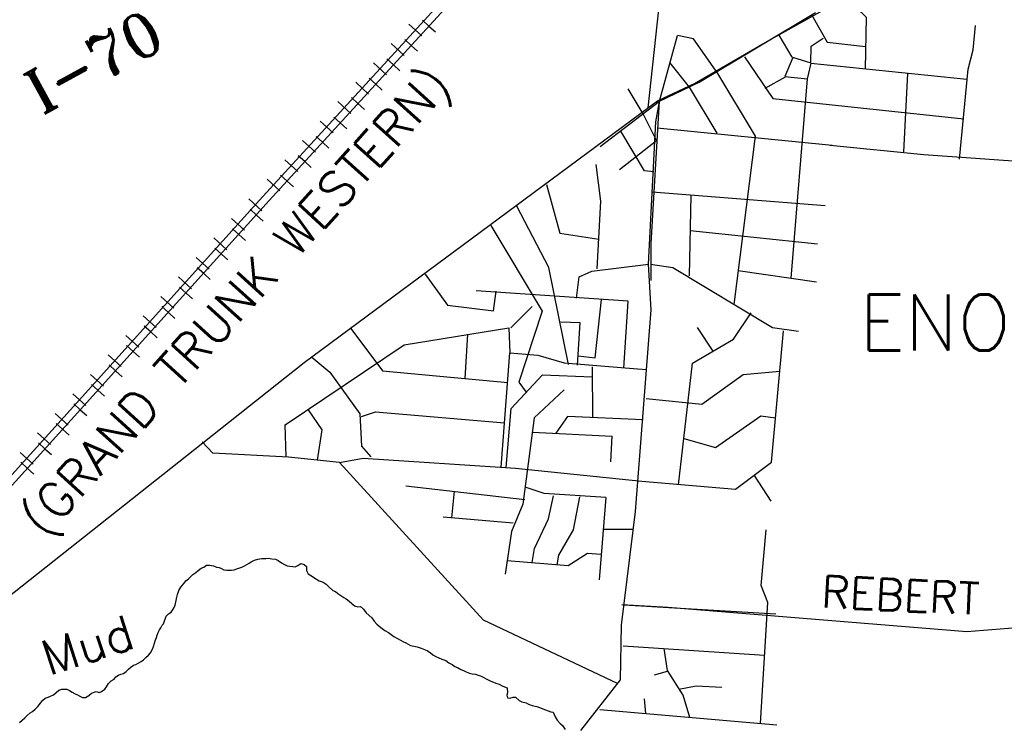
# Model space of a CAD drawing. Header units: feet. Extents: x 1615653 to 1618118, y 708897 to 711917.
# Tile 11 of 183: x 1618054.75 to 1618060.37, y 710518.66 to 710522.71. Entities that reach past the tile are written whole.
import ezdxf

# ---------------------------------------------------------------- set-up
doc = ezdxf.new("R2010")
doc.units = ezdxf.units.FT
doc.header["$LTSCALE"] = 20
doc.header["$MEASUREMENT"] = 0
doc.linetypes.add('DASHED', pattern=[0.75, 0.5, -0.25])
for name, color, linetype in [('17_TRAIN_TRAKS', 254, 'Continuous'), ('24_TOWN_NAMES', 170, 'Continuous'), ('36_MAJOR_ROADS', 130, 'Continuous'), ('37_MINOR_ROADS', 130, 'Continuous'), ('38_TOWN_ROADS', 130, 'Continuous'), ('58_MAJOR_WATER', 170, 'Continuous'), ('59_WATER_NAMES', 130, 'Continuous'), ('ROAD-TEXT', 2, 'Continuous')]:
    doc.layers.add(name, color=color, linetype=linetype)
doc.styles.get("Standard").update_dxf_attribs({"font": 'simplex.shx'})

msp = doc.modelspace()

# ---------------------------------------------------------------- linework, layer by layer
at = {"layer": '17_TRAIN_TRAKS', "linetype": 'Continuous'}
for points in [[(1618061.24759, 710526.05858), (1618058.3313, 710524.02855), (1618058.31039, 710524.01391), (1618058.28694, 710523.99579), (1618058.26972, 710523.98144), (1618058.24299, 710523.96293), (1618058.23209, 710523.95313), (1618058.2153, 710523.94007), (1618058.20273, 710523.9304), (1618058.1863, 710523.91835), (1618058.16189, 710523.89616), (1618058.13903, 710523.8733), (1618058.12324, 710523.85937), (1618058.10408, 710523.84308), (1618058.07202, 710523.8179), (1618058.05697, 710523.79705), (1618056.11516, 710521.67453)], [(1618056.17063, 710521.67366), (1618058.08922, 710523.7708), (1618058.10226, 710523.78886), (1618058.13035, 710523.81092), (1618058.15042, 710523.82798), (1618058.16747, 710523.84302), (1618058.19054, 710523.8661), (1618058.21261, 710523.88616), (1618058.22766, 710523.89719), (1618058.2407, 710523.90722), (1618058.25876, 710523.92127), (1618058.26879, 710523.9303), (1618058.29487, 710523.94835), (1618058.31293, 710523.9634), (1618058.335, 710523.98045), (1618058.35507, 710523.9945), (1618061.27032, 710526.02381)], [(1618057.08188, 710522.66971), (1618057.04499, 710522.70346)], [(1618056.96764, 710522.68042), (1618057.04142, 710522.61292)], [(1618057.08188, 710522.66971), (1618057.11877, 710522.63596)], [(1618056.98063, 710522.55904), (1618056.94374, 710522.59279)], [(1618056.86639, 710522.56975), (1618056.94017, 710522.50225)], [(1618056.98063, 710522.55904), (1618057.01752, 710522.52529)], [(1618056.87938, 710522.44837), (1618056.84249, 710522.48212)], [(1618056.76514, 710522.45907), (1618056.83892, 710522.39157)], [(1618056.87938, 710522.44837), (1618056.91627, 710522.41462)], [(1618056.77813, 710522.33769), (1618056.74124, 710522.37144)], [(1618056.66389, 710522.3484), (1618056.73767, 710522.2809)], [(1618056.77813, 710522.33769), (1618056.81502, 710522.30394)], [(1618056.67688, 710522.22702), (1618056.63999, 710522.26077)], [(1618056.56264, 710522.23773), (1618056.63642, 710522.17023)], [(1618056.67688, 710522.22702), (1618056.71377, 710522.19327)], [(1618056.57563, 710522.11635), (1618056.53874, 710522.1501)], [(1618056.46139, 710522.12706), (1618056.53517, 710522.05956)], [(1618056.57563, 710522.11635), (1618056.61252, 710522.0826)], [(1618056.36014, 710522.01638), (1618056.43392, 710521.94888)], [(1618056.47438, 710522.00568), (1618056.43749, 710522.03943)], [(1618056.47438, 710522.00568), (1618056.51127, 710521.97193)], [(1618056.25889, 710521.90571), (1618056.33267, 710521.83821)], [(1618056.37313, 710521.895), (1618056.33624, 710521.92875)], [(1618056.37313, 710521.895), (1618056.41002, 710521.86125)], [(1618056.15764, 710521.79504), (1618056.23142, 710521.72754)], [(1618056.27188, 710521.78433), (1618056.23499, 710521.81808)], [(1618056.27188, 710521.78433), (1618056.30877, 710521.75058)], [(1618056.12871, 710521.61494), (1618056.0545, 710521.68197)], [(1618056.13965, 710521.70165), (1618056.13955, 710521.70154)], [(1618051.45897, 710516.53488), (1618051.93106, 710517.05655), (1618054.17674, 710519.52814), (1618056.11516, 710521.67453)], [(1618056.17063, 710521.67366), (1618054.20768, 710519.50011), (1618051.96199, 710517.0285), (1618051.50986, 710516.52888)], [(1618056.09837, 710521.5895), (1618056.06131, 710521.62307)], [(1618056.02818, 710521.50362), (1618055.95396, 710521.57064)], [(1618056.09837, 710521.5895), (1618056.13542, 710521.55592)], [(1618055.99765, 710521.47834), (1618055.9606, 710521.51191)], [(1618055.92764, 710521.3923), (1618055.85343, 710521.45932)], [(1618055.99765, 710521.47834), (1618056.03471, 710521.44476)], [(1618055.89694, 710521.36718), (1618055.85989, 710521.40075)], [(1618055.82711, 710521.28098), (1618055.75289, 710521.348)], [(1618055.89694, 710521.36718), (1618055.93399, 710521.3336)], [(1618055.79622, 710521.25602), (1618055.75917, 710521.28959)], [(1618055.72657, 710521.16965), (1618055.65236, 710521.23668)], [(1618055.79622, 710521.25602), (1618055.83328, 710521.22244)], [(1618055.69551, 710521.14486), (1618055.65846, 710521.17843)], [(1618055.62603, 710521.05833), (1618055.55182, 710521.12536)], [(1618055.69551, 710521.14486), (1618055.73256, 710521.11128)], [(1618055.59479, 710521.0337), (1618055.55774, 710521.06727)], [(1618055.5255, 710520.94701), (1618055.45128, 710521.01403)], [(1618055.59479, 710521.0337), (1618055.63185, 710521.00012)], [(1618055.49408, 710520.92254), (1618055.45703, 710520.95611)], [(1618055.42496, 710520.83569), (1618055.35075, 710520.90271)], [(1618055.49408, 710520.92254), (1618055.53113, 710520.88896)], [(1618055.39337, 710520.81138), (1618055.35631, 710520.84495)], [(1618055.32443, 710520.72437), (1618055.25021, 710520.79139)], [(1618055.39337, 710520.81138), (1618055.43042, 710520.7778)], [(1618055.29265, 710520.70022), (1618055.2556, 710520.73379)], [(1618055.22389, 710520.61304), (1618055.14968, 710520.68007)], [(1618055.29265, 710520.70022), (1618055.3297, 710520.66664)], [(1618055.19194, 710520.58906), (1618055.15488, 710520.62263)], [(1618055.12336, 710520.50172), (1618055.04914, 710520.56875)], [(1618055.19194, 710520.58906), (1618055.22899, 710520.55548)], [(1618055.09122, 710520.4779), (1618055.05417, 710520.51147)], [(1618055.02282, 710520.3904), (1618054.94861, 710520.45742)], [(1618055.09122, 710520.4779), (1618055.12827, 710520.44432)], [(1618054.99051, 710520.36674), (1618054.95345, 710520.40031)], [(1618054.92229, 710520.27908), (1618054.84807, 710520.3461)], [(1618054.99051, 710520.36674), (1618055.02756, 710520.33316)], [(1618054.88979, 710520.25558), (1618054.85274, 710520.28915)], [(1618054.82175, 710520.16776), (1618054.74753, 710520.23478)], [(1618054.88979, 710520.25558), (1618054.92684, 710520.222)], [(1618054.78908, 710520.14442), (1618054.75202, 710520.17799)], [(1618054.78908, 710520.14442), (1618054.82613, 710520.11084)]]:
    msp.add_lwpolyline(points, dxfattribs=at)
at = {"layer": '36_MAJOR_ROADS', "linetype": 'Continuous'}
for points in [[(1618058.33455, 710522.20239), (1618058.91774, 710527.59142)], [(1618058.38786, 710522.24189), (1618058.5987, 710522.34184), (1618059.00193, 710522.57557), (1618059.51463, 710522.86339)], [(1618056.37063, 710520.7475), (1618058.38786, 710522.24189)], [(1618058.35024, 710521.04792), (1618058.33606, 710521.30993), (1618058.37682, 710522.12199), (1618058.40024, 710522.24776)], [(1618057.94875, 710518.64617), (1618058.17488, 710518.9356), (1618058.18232, 710519.24716), (1618058.26111, 710519.8977), (1618058.35024, 710521.04792)], [(1618058.18432, 710519.36577), (1618058.44722, 710519.35002), (1618060.15326, 710519.21249), (1618060.67712, 710519.25378), (1618061.75091, 710519.36735), (1618062.24798, 710519.3193), (1618062.30099, 710519.31775), (1618062.83204, 710519.7095), (1618063.54437, 710520.06098), (1618064.09592, 710520.0016), (1618064.16453, 710520.04021), (1618064.26236, 710520.19587), (1618064.37118, 710520.34436), (1618064.91234, 710520.89115)], [(1618055.79086, 710520.28875), (1618056.37063, 710520.7475)], [(1618053.38153, 710518.35469), (1618054.40248, 710519.19018), (1618055.79086, 710520.28875)]]:
    msp.add_lwpolyline(points, dxfattribs=at)
at = {"layer": '37_MINOR_ROADS', "linetype": 'Continuous'}
msp.add_line((1618057.5768, 710520.14387), (1618058.29714, 710520.07042), dxfattribs=at)
for points in [[(1618059.3734, 710521.9896), (1618059.90793, 710521.93579), (1618061.43504, 710521.82658), (1618061.49234, 710521.96121), (1618061.82143, 710521.93954)], [(1618058.04223, 710521.28235), (1618058.0642, 710521.66852), (1618058.03624, 710521.87852)], [(1618057.75383, 710521.7654), (1618057.83022, 710521.48604), (1618058.05195, 710521.45313)], [(1618057.87851, 710520.73648), (1618057.76627, 710521.29046), (1618057.58359, 710521.64012)], [(1618057.43463, 710521.5305), (1618057.72809, 710521.0418), (1618057.59544, 710520.63566), (1618057.63793, 710520.57881)], [(1618057.92537, 710521.11505), (1618057.93935, 710521.23637), (1618058.01217, 710521.26892), (1618058.33603, 710521.31037)], [(1618057.06076, 710521.25228), (1618057.18812, 710521.07476), (1618057.4513, 710521.04221), (1618057.46528, 710521.15483)], [(1618058.21965, 710521.09799), (1618057.3522, 710521.15714)], [(1618057.54935, 710520.94689), (1618057.67226, 710521.06727)], [(1618057.93402, 710520.78515), (1618058.03123, 710520.77379), (1618058.06647, 710521.10687)], [(1618058.19404, 710520.71604), (1618058.21965, 710521.09799)], [(1618057.93084, 710520.73199), (1618057.94536, 710520.97456), (1618057.83476, 710520.97908)], [(1618056.2662, 710520.20924), (1618056.26112, 710520.39205), (1618056.94053, 710520.84947), (1618057.53779, 710520.94517), (1618057.54483, 710520.8023), (1618057.70445, 710520.7907), (1618057.8543, 710520.74692), (1618058.273, 710520.71125)], [(1618056.63615, 710520.94156), (1618056.8177, 710520.69957), (1618057.53206, 710520.63406)], [(1618057.28955, 710520.65633), (1618057.30384, 710520.91032)], [(1618057.49503, 710520.15049), (1618057.54483, 710520.8023)], [(1618056.41319, 710520.77882), (1618056.51656, 710520.69331), (1618056.68772, 710520.45478), (1618056.69785, 710520.27001), (1618056.7505, 710520.20963)], [(1618058.01776, 710520.43329), (1618058.01625, 710520.7236)], [(1618057.52225, 710520.14831), (1618057.55247, 710520.48611), (1618057.73036, 710520.67776), (1618058.01448, 710520.6662)], [(1618058.273, 710520.71125), (1618058.32604, 710520.70798)], [(1618057.85448, 710520.59257), (1618057.68248, 710520.43239), (1618057.61786, 710519.93915), (1618057.55369, 710519.78191), (1618057.51747, 710519.53991)], [(1618056.39329, 710520.47816), (1618056.47144, 710520.36399), (1618056.44344, 710520.19066)], [(1618056.69785, 710520.43933), (1618056.77608, 710520.46583), (1618057.51435, 710520.40279)], [(1618058.30536, 710520.42015), (1618057.87321, 710520.43986), (1618057.80679, 710520.34344)], [(1618057.67317, 710520.3499), (1618058.12748, 710520.32792)], [(1618056.2807, 710520.20772), (1618055.84745, 710520.23041), (1618055.7867, 710520.29401)], [(1618058.12048, 710520.18066), (1618058.12748, 710520.32792)], [(1618058.15911, 710518.91463), (1618057.39447, 710519.27724), (1618056.5721, 710520.17718), (1618056.2807, 710520.20772)], [(1618056.5721, 710520.17718), (1618056.70627, 710520.20242), (1618057.5768, 710520.14387)], [(1618057.62948, 710519.96277), (1618056.94947, 710520.04137)], [(1618057.21266, 710519.86083), (1618057.22715, 710520.01377)], [(1618058.09148, 710519.97769), (1618057.7409, 710520.0004), (1618057.63755, 710520.03387)], [(1618057.67196, 710519.60516), (1618057.68396, 710519.68548), (1618057.76537, 710519.85527), (1618057.79288, 710519.9855)], [(1618057.81448, 710519.59264), (1618057.82308, 710519.64793), (1618057.90702, 710519.79193), (1618057.94379, 710519.98155)], [(1618058.09148, 710519.97769), (1618058.05348, 710519.50608)], [(1618057.56386, 710519.8294), (1618057.16247, 710519.86526)], [(1618058.24611, 710519.7938), (1618058.07671, 710519.79429)], [(1618057.52859, 710519.61729), (1618057.87692, 710519.58784), (1618057.98765, 710519.6585), (1618058.06548, 710519.65234)]]:
    msp.add_lwpolyline(points, dxfattribs=at)
at = {"layer": '38_TOWN_ROADS', "linetype": 'Continuous'}
for points in [[(1618059.57449, 710522.4249), (1618059.57952, 710522.7184), (1618059.45884, 710522.83802)], [(1618058.39888, 710522.24096), (1618058.62424, 710522.34815), (1618059.28989, 710522.74655)], [(1618059.26877, 710522.73147), (1618059.35501, 710522.57719), (1618059.57449, 710522.55356)], [(1618060.11151, 710521.90927), (1618060.15991, 710522.42242), (1618060.18864, 710522.53318), (1618060.20302, 710522.67217)], [(1618058.39888, 710522.24096), (1618058.50045, 710522.61487)], [(1618058.73074, 710522.39877), (1618058.59297, 710522.59578), (1618058.50045, 710522.61487)], [(1618059.15513, 710522.49124), (1618059.08172, 710522.61789)], [(1618059.26274, 710522.45707), (1618059.26374, 710522.55557), (1618059.33213, 710522.5998)], [(1618058.8836, 710522.49325), (1618059.04551, 710522.25604), (1618060.13665, 710522.13944)], [(1618059.24262, 710522.36761), (1618059.26475, 710522.45807), (1618059.15915, 710522.49024), (1618059.1149, 710522.38068), (1618059.24262, 710522.36761)], [(1618058.56883, 710522.32137), (1618058.45821, 710522.46209)], [(1618059.26274, 710522.45707), (1618060.15375, 710522.3656)], [(1618058.82427, 710521.07852), (1618058.94595, 710522.04094), (1618058.73074, 710522.39877)], [(1618059.00227, 710522.31534), (1618059.11692, 710522.37867)], [(1618059.15111, 710521.22883), (1618059.24262, 710522.36761)], [(1618059.79372, 710521.95148), (1618059.81585, 710522.39877)], [(1618058.30435, 710522.16859), (1618058.21987, 710522.31132)], [(1618058.72773, 710522.05702), (1618058.56883, 710522.32137)], [(1618058.05997, 710521.98164), (1618058.39888, 710522.24096)], [(1618058.35061, 710521.21648), (1618058.35115, 710521.427), (1618058.39888, 710522.24096)], [(1618058.38178, 710522.01682), (1618058.30435, 710522.16859)], [(1618058.3848, 710522.08818), (1618059.38442, 710521.98867)], [(1618058.16959, 710521.84996), (1618058.38178, 710522.01682)], [(1618058.36569, 710521.8369), (1618058.31239, 710521.84293), (1618058.17864, 710522.06908)], [(1618058.35603, 710521.7226), (1618059.34419, 710521.6456)], [(1618058.57063, 710521.24239), (1618058.57961, 710521.7036)], [(1618058.57363, 710521.5016), (1618059.30127, 710521.42554)], [(1618058.34705, 710521.30944), (1618058.47402, 710521.29114), (1618059.04296, 710520.94712), (1618059.19247, 710520.92613)], [(1618058.8474, 710521.27413), (1618059.29492, 710521.20824)], [(1618058.50675, 710520.0494), (1618058.5876, 710520.74398), (1618058.82097, 710520.88121), (1618058.92198, 710521.03221)], [(1618058.29714, 710520.07042), (1618058.83314, 710520.02438), (1618059.03876, 710520.17951), (1618059.10564, 710520.92913)], [(1618058.70438, 710520.81203), (1618058.61455, 710520.94714)], [(1618058.32309, 710520.54181), (1618058.64019, 710520.50905), (1618058.877, 710520.67929), (1618059.08567, 710520.69794)], [(1618058.53669, 710520.31462), (1618058.7182, 710520.26331), (1618058.97787, 710520.44273), (1618059.06072, 710520.43272)], [(1618059.03676, 710519.95533), (1618058.94094, 710520.10345)], [(1618058.97588, 710518.68528), (1618059.01735, 710519.37818), (1618058.97923, 710519.47454), (1618059.00682, 710519.79319)], [(1618058.19533, 710519.36484), (1618059.06272, 710519.3128)], [(1618058.19134, 710519.12965), (1618058.99784, 710519.0756)], [(1618058.57163, 710518.72131), (1618058.53265, 710518.84712), (1618058.44487, 710518.98953), (1618058.4249, 710519.11464)], [(1618058.37001, 710518.96451), (1618058.44487, 710518.98553)], [(1618058.50974, 710518.88144), (1618058.60712, 710518.90126), (1618058.75429, 710518.89445)], [(1618058.3211, 710518.74333), (1618058.31211, 710518.8274)], [(1618058.05858, 710518.76535), (1618059.0687, 710518.67928)]]:
    msp.add_lwpolyline(points, dxfattribs=at)
at = {"layer": '58_MAJOR_WATER', "linetype": 'Continuous'}
for points in [[(1618055.56683, 710519.25625), (1618055.58138, 710519.29915), (1618055.59453, 710519.312), (1618055.61073, 710519.3228), (1618055.62503, 710519.3457), (1618055.63323, 710519.3616), (1618055.63958, 710519.3896), (1618055.64183, 710519.4086), (1618055.64603, 710519.42355), (1618055.65328, 710519.4455), (1618055.66553, 710519.4644), (1618055.68388, 710519.48825), (1618055.69403, 710519.50115), (1618055.71023, 710519.51295), (1618055.73358, 710519.53775), (1618055.75073, 710519.54855), (1618055.76388, 710519.5604), (1618055.78208, 710519.5732), (1618055.79618, 710519.57905), (1618055.81233, 710519.5909), (1618055.82838, 710519.5907), (1618055.85238, 710519.5874), (1618055.86928, 710519.5782), (1618055.88433, 710519.57805), (1618055.89728, 710519.57185), (1618055.91018, 710519.5637), (1618055.92818, 710519.5625), (1618055.94123, 710519.56135), (1618055.95423, 710519.5622), (1618055.96928, 710519.564), (1618055.98438, 710519.56885), (1618055.99743, 710519.5727), (1618056.01453, 710519.5785), (1618056.02968, 710519.58635), (1618056.05488, 710519.6011), (1618056.06803, 710519.60995), (1618056.08618, 710519.61875), (1618056.10428, 710519.62455), (1618056.12738, 710519.6293), (1618056.15043, 710519.629), (1618056.16343, 710519.62985), (1618056.18443, 710519.6266), (1618056.20643, 710519.62435), (1618056.22138, 710519.61715), (1618056.24023, 710519.6039), (1618056.25818, 710519.5937), (1618056.27313, 710519.5875), (1618056.28808, 710519.58435), (1618056.30408, 710519.58215), (1618056.31813, 710519.58095), (1618056.33323, 710519.5888), (1618056.35038, 710519.60065), (1618056.36933, 710519.5934), (1618056.38323, 710519.5822), (1618056.38293, 710519.5592), (1618056.39273, 710519.54005), (1618056.41163, 710519.5288), (1618056.43148, 710519.51555), (1618056.45538, 710519.50125), (1618056.47728, 710519.49295), (1618056.49618, 710519.48175), (1618056.51003, 710519.46655), (1618056.53383, 710519.44525), (1618056.54778, 710519.44005), (1618056.56263, 710519.42785), (1618056.57958, 710519.41765), (1618056.59643, 710519.40545), (1618056.61038, 710519.39825), (1618056.62623, 710519.38505), (1618056.64108, 710519.37185), (1618056.65698, 710519.35865), (1618056.67693, 710519.3524), (1618056.69198, 710519.35425), (1618056.70783, 710519.33905), (1618056.72358, 710519.3178), (1618056.75628, 710519.2894), (1618056.77008, 710519.2712), (1618056.78488, 710519.254), (1618056.80668, 710519.2337), (1618056.82953, 710519.2174), (1618056.85043, 710519.20615), (1618056.86733, 710519.19395), (1618056.88223, 710519.18375), (1618056.90208, 710519.1715), (1618056.92398, 710519.1602), (1618056.93693, 710519.15305), (1618056.94988, 710519.1469), (1618056.96283, 710519.13975), (1618056.97773, 710519.13255), (1618056.99673, 710519.1283), (1618057.01473, 710519.1241), (1618057.03763, 710519.11585), (1618057.05658, 710519.1086), (1618057.07353, 710519.1014), (1618057.08843, 710519.0922), (1618057.10528, 710519.078), (1618057.12223, 710519.06875), (1618057.13918, 710519.06155), (1618057.15508, 710519.05335), (1618057.17903, 710519.04505), (1618057.19588, 710519.03285)], [(1618055.35408, 710518.9823), (1618055.36728, 710518.99715), (1618055.38148, 710519.009), (1618055.39563, 710519.01885), (1618055.40868, 710519.0237), (1618055.42283, 710519.03155), (1618055.43893, 710519.0404), (1618055.45208, 710519.04925), (1618055.46628, 710519.0631), (1618055.48048, 710519.07595), (1618055.49163, 710519.08885), (1618055.50293, 710519.10975), (1618055.51013, 710519.1257), (1618055.51538, 710519.14465), (1618055.51953, 710519.15865), (1618055.52578, 710519.1766), (1618055.53093, 710519.19055), (1618055.53613, 710519.2055), (1618055.54333, 710519.22045), (1618055.55053, 710519.2334), (1618055.55968, 710519.2473), (1618055.56683, 710519.25625)], [(1618054.74448, 710518.69095), (1618054.75963, 710518.7048), (1618054.77583, 710518.7176), (1618054.78903, 710518.7315), (1618054.80523, 710518.7463), (1618054.81938, 710518.75515), (1618054.83458, 710518.768), (1618054.84878, 710518.78285), (1618054.86503, 710518.8017), (1618054.87623, 710518.8166), (1618054.89143, 710518.83045), (1618054.90753, 710518.83725), (1618054.92063, 710518.8421), (1618054.93773, 710518.84895), (1618054.95393, 710518.86375), (1618054.96913, 710518.8756), (1618054.98623, 710518.8814), (1618055.00023, 710518.88225), (1618055.01428, 710518.8821), (1618055.02923, 710518.8749), (1618055.04513, 710518.8657), (1618055.06203, 710518.8565), (1618055.07498, 710518.84935), (1618055.09188, 710518.8401), (1618055.10483, 710518.83495), (1618055.12188, 710518.83475), (1618055.14003, 710518.84555), (1618055.15623, 710518.8594), (1618055.18138, 710518.8681), (1618055.19938, 710518.8639), (1618055.21343, 710518.86875), (1618055.23163, 710518.88255), (1618055.24183, 710518.89545), (1618055.25308, 710518.91535), (1618055.26728, 710518.9292), (1618055.28443, 710518.939), (1618055.29363, 710518.95295), (1618055.30878, 710518.9618), (1618055.32283, 710518.9676), (1618055.33793, 710518.97145), (1618055.35408, 710518.9823)], [(1618057.19588, 710519.03285), (1618057.21383, 710519.0226), (1618057.22973, 710519.0124), (1618057.24568, 710519.0062), (1618057.26458, 710518.995), (1618057.27953, 710518.9898), (1618057.29443, 710518.9816), (1618057.31438, 710518.97335), (1618057.32938, 710518.9702), (1618057.34838, 710518.96795), (1618057.36233, 710518.9618), (1618057.37628, 710518.9576), (1618057.39123, 710518.95145), (1618057.41313, 710518.94015), (1618057.43103, 710518.92895), (1618057.45398, 710518.91965), (1618057.46993, 710518.91545), (1618057.48293, 710518.9113), (1618057.49983, 710518.9021), (1618057.51378, 710518.8959), (1618057.52873, 710518.89075), (1618057.53038, 710518.86165), (1618057.52723, 710518.8487), (1618057.53003, 710518.83365), (1618057.54403, 710518.83045), (1618057.56313, 710518.83625), (1618057.57618, 710518.8371), (1618057.59793, 710518.8168), (1618057.61288, 710518.8106), (1618057.63683, 710518.80335), (1618057.65078, 710518.79715), (1618057.67173, 710518.7889), (1618057.69773, 710518.7836), (1618057.71368, 710518.7774), (1618057.74758, 710518.76395), (1618057.77848, 710518.7526), (1618057.79148, 710518.75045), (1618057.80218, 710518.72425), (1618057.81398, 710518.7061), (1618057.83173, 710518.68585), (1618057.84463, 710518.6747), (1618057.86038, 710518.6525)]]:
    msp.add_lwpolyline(points, dxfattribs=at)

# ---------------------------------------------------------------- texts
at = {"layer": '17_TRAIN_TRAKS', "linetype": 'DASHED'}
msp.add_text('(GRAND TRUNK WESTERN)', height=0.2, rotation=47.91456, dxfattribs=at).set_placement((1618054.88584, 710519.74093))
at = {"layer": '24_TOWN_NAMES', "linetype": 'Continuous'}
msp.add_text('ENON', height=0.32, dxfattribs=at).set_placement((1618059.53904, 710520.81604))
at = {"layer": '59_WATER_NAMES', "linetype": 'Continuous'}
msp.add_text('Mud', height=0.2, rotation=18, dxfattribs=at).set_placement((1618054.91141, 710518.95759))
at = {"layer": 'ROAD-TEXT'}
msp.add_text('REBERT', height=0.18, rotation=357.2935, dxfattribs=at).set_placement((1618059.31996, 710519.35033))
at = {"layer": 'ROAD-TEXT', "insert": (1618054.74848, 710522.37912), "char_height": 0.25, "width": 0.6874679, "attachment_point": 1, "rotation": 28.6895}
msp.add_mtext('{\\Fromant|c0;I-70}', dxfattribs=at)

doc.saveas('drawing.dxf')
